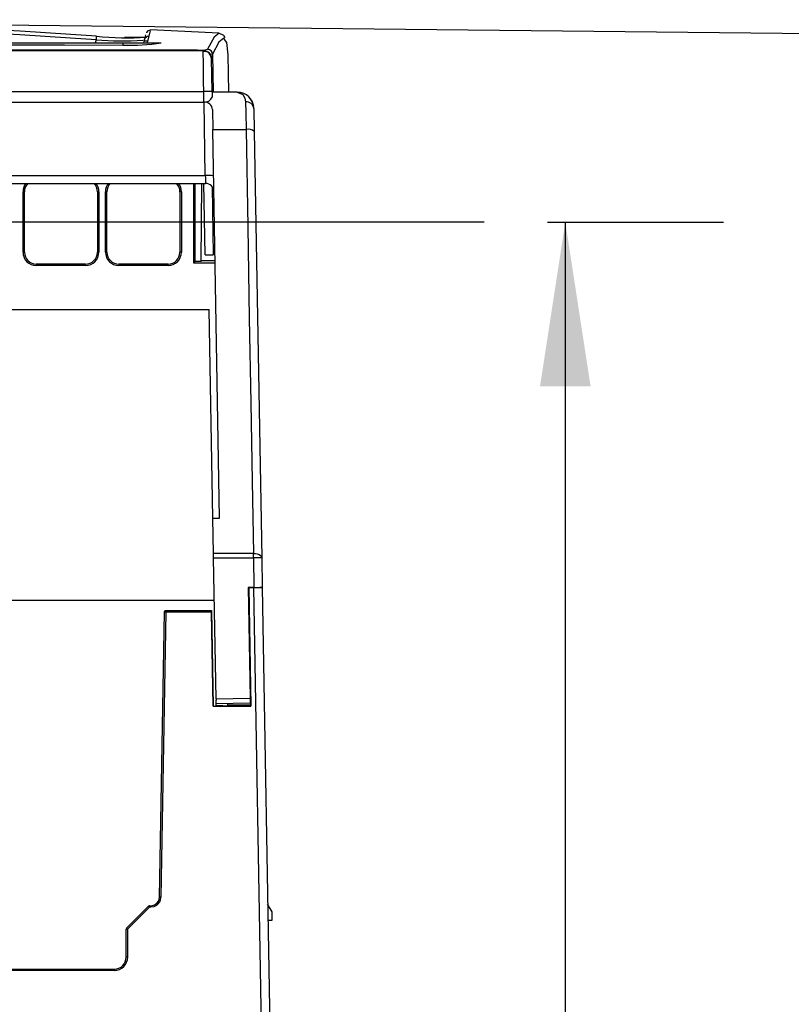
# Model space of a CAD drawing. Header units: millimetres. Extents: x 0 to 838, y 0 to 648.
# Tile 39 of 45: x 727 to 773, y 233 to 292. Entities that reach past the tile are written whole.
import ezdxf

# ---------------------------------------------------------------- set-up
doc = ezdxf.new("R2010")
doc.units = ezdxf.units.MM
doc.header["$LTSCALE"] = 3
doc.linetypes.add('CENTERX2', pattern=[20.32, 12.7, -2.54, 2.54, -2.54])
doc.layers.add('CENTER', color=40, linetype='CENTERX2')
doc.layers.add('DIMENSIONS', color=140, linetype='Continuous', lineweight=25)
doc.styles.add('SLDTEXTSTYLE0', font='TXT', dxfattribs={"width": 0.7})
doc.dimstyles.new('SLDDIMSTYLE0', dxfattribs={"dimtxt": 6.474023, "dimasz": 9.906, "dimexe": 0, "dimexo": 0.0625, "dimgap": 1.618506, "dimtad": 0, "dimtih": 1, "dimtoh": 1, "dimrnd": 1e-09, "dimzin": 12, "dimdsep": 46, "dimtxsty": 'SLDTEXTSTYLE0', "dimsah": 1, "dimcen": 0.09, "dimadec": 0, "dimazin": 3, "dimtfac": 1, "dimtofl": 0, "dimtmove": 0, "dimatfit": 3, "dimfxl": 0, "dimfrac": 2, "dimtolj": 1, "dimtzin": 12, "dimarcsym": 0})

# ---------------------------------------------------------------- blocks, each defined once
blk = doc.blocks.new('_D_15')
at = {"layer": 'DIMENSIONS'}
for p, q in [((702.757, 292.294), (801.118, 291.226)), ((791.594, 291.329), (790.864, 224.128)), ((781.117, 212.39), (778.943, 212.39)), ((778.943, 212.39), (778.943, 202.1)), ((800.355, 212.39), (802.529, 212.39)), ((802.529, 212.39), (802.529, 202.1)), ((778.943, 202.1), (781.117, 202.1)), ((802.529, 202.1), (800.355, 202.1)), ((789.879, 133.45), (790.609, 200.651)), ((744.456, 133.944), (799.403, 133.347))]:
    blk.add_line(p, q, dxfattribs=at)
for points in [[(791.594, 291.329), (789.962, 281.44), (793.01, 281.407)], [(789.879, 133.45), (791.51, 143.339), (788.462, 143.372)]]:
    blk.add_solid(points, dxfattribs=at)
at = {"layer": 'DIMENSIONS', "char_height": 6.35, "attachment_point": 1, "style": 'SLDTEXTSTYLE0'}
for s, insert in [('157.9', (778.424, 222.025)), ('6.22', (781.117, 210.286))]:
    blk.add_mtext(s, dxfattribs=dict(at, insert=insert))
blk = doc.blocks.new('_D_16')
at = {"layer": 'DIMENSIONS'}
for p, q in [((758.701, 280.161), (769.3, 280.161)), ((759.775, 280.161), (759.775, 218.812)), ((750.156, 207.073), (747.982, 207.073)), ((747.982, 207.073), (747.982, 196.784)), ((769.394, 207.073), (771.568, 207.073)), ((771.568, 207.073), (771.568, 196.784)), ((747.982, 196.784), (750.156, 196.784)), ((771.568, 196.784), (769.394, 196.784)), ((759.775, 133.985), (759.775, 195.335)), ((744.457, 133.985), (769.3, 133.985))]:
    blk.add_line(p, q, dxfattribs=at)
for points in [[(759.775, 280.161), (758.251, 270.255), (761.299, 270.255)], [(759.775, 133.985), (761.299, 143.891), (758.251, 143.891)]]:
    blk.add_solid(points, dxfattribs=at)
at = {"layer": 'DIMENSIONS', "char_height": 6.35, "attachment_point": 1, "style": 'SLDTEXTSTYLE0'}
for s, insert in [('146.2', (747.463, 216.708)), ('5.75', (750.156, 204.969))]:
    blk.add_mtext(s, dxfattribs=dict(at, insert=insert))

msp = doc.modelspace()

# ---------------------------------------------------------------- linework, layer by layer
for p, q in [((734.478, 291.439), (734.351, 290.963)), ((680.921, 290.963), (733.122, 290.963)), ((731.502, 291.145), (731.453, 290.963)), ((733.122, 290.963), (733.122, 290.823)), ((733.122, 290.963), (735.432, 290.963)), ((734.612, 291.054), (734.387, 291.069)), ((737.956, 290.485), (676.086, 290.485)), ((737.986, 290.485), (737.956, 290.485)), ((738.519, 290.276), (738.557, 287.985)), ((739.456, 290.238), (739.456, 290.241)), ((739.495, 287.985), (739.456, 290.238)), ((738.49, 288.029), (738.456, 289.994)), ((676.052, 288.029), (737.99, 288.029)), ((738.002, 287.383), (737.99, 288.029)), ((738.49, 288.029), (738.496, 287.69)), ((740.013, 287.985), (738.491, 287.985)), ((676.041, 287.383), (738.002, 287.383)), ((738.084, 282.959), (738.007, 287.383)), ((740.973, 287.216), (740.988, 287.136)), ((738.514, 286.935), (738.535, 285.741)), ((741.013, 287.003), (741.037, 285.624)), ((738.944, 262.323), (738.535, 285.741)), ((738.535, 285.741), (740.537, 285.741)), ((741.037, 285.624), (741.485, 259.932)), ((675.942, 282.485), (738.1, 282.485)), ((675.958, 282.959), (738.084, 282.959)), ((737.396, 277.69), (737.396, 282.485)), ((737.482, 277.777), (737.482, 282.485)), ((737.844, 277.777), (737.885, 282.485)), ((738.067, 278.185), (737.992, 282.485)), ((727.101, 278.337), (727.101, 281.99)), ((727.187, 278.337), (727.187, 281.99)), ((731.585, 281.99), (731.585, 278.337)), ((731.671, 281.99), (731.671, 278.337)), ((732.071, 278.337), (732.071, 281.99)), ((732.157, 278.337), (732.157, 281.99)), ((736.555, 281.99), (736.555, 278.337)), ((736.641, 281.99), (736.641, 278.337)), ((738.495, 282.292), (738.566, 278.194)), ((738.675, 277.69), (737.396, 277.69)), ((737.844, 277.777), (737.482, 277.777)), ((738.673, 277.83), (737.844, 277.83)), ((738.067, 278.185), (738.566, 278.194)), ((738.667, 278.196), (738.566, 278.194)), ((730.871, 277.624), (727.901, 277.624)), ((727.901, 277.624), (727.901, 277.537)), ((730.871, 277.537), (727.901, 277.537)), ((730.871, 277.537), (730.871, 277.624)), ((735.841, 277.624), (732.871, 277.624)), ((732.871, 277.624), (732.871, 277.537)), ((735.841, 277.537), (732.871, 277.537)), ((735.841, 277.537), (735.841, 277.624)), ((675.718, 274.895), (738.324, 274.895)), ((738.544, 262.323), (738.324, 274.895)), ((738.544, 262.323), (738.944, 262.323)), ((738.581, 260.192), (738.544, 262.323)), ((740.985, 260.192), (738.581, 260.192)), ((738.585, 259.932), (738.581, 260.192)), ((738.585, 259.932), (740.985, 259.932)), ((738.734, 251.431), (738.585, 259.932)), ((740.985, 259.932), (740.985, 260.192)), ((740.985, 259.932), (741.017, 258.145)), ((741.485, 259.932), (741.516, 258.158)), ((741.017, 258.145), (740.667, 258.138)), ((740.667, 258.138), (740.783, 251.467)), ((740.705, 258.139), (740.709, 258.131)), ((740.709, 258.131), (740.834, 250.98)), ((740.709, 258.131), (741.017, 258.131)), ((741.491, 230.985), (741.017, 258.131)), ((741.517, 258.136), (741.516, 258.158)), ((741.517, 258.136), (741.991, 230.985)), ((738.63, 257.35), (724.606, 257.35)), ((735.322, 239.47), (735.619, 256.646)), ((735.706, 256.644), (735.408, 239.469)), ((735.706, 256.756), (738.46, 256.756)), ((735.706, 256.755), (735.706, 256.756)), ((735.706, 256.644), (735.706, 256.755)), ((738.462, 256.644), (735.706, 256.644)), ((738.46, 256.756), (738.56, 250.981)), ((738.46, 256.756), (738.462, 256.644)), ((738.56, 250.98), (738.462, 256.644)), ((740.711, 256.484), (740.695, 256.516)), ((740.695, 256.484), (740.711, 256.484)), ((740.711, 256.484), (740.732, 255.285)), ((740.732, 255.285), (740.716, 255.285)), ((740.725, 255.285), (740.798, 251.049)), ((738.56, 250.981), (738.742, 250.981)), ((738.56, 250.981), (738.56, 250.98)), ((738.56, 250.98), (740.834, 250.98)), ((738.734, 251.431), (740.783, 251.467)), ((738.734, 251.431), (738.735, 251.345)), ((738.742, 250.981), (738.735, 251.345)), ((740.788, 251.162), (738.739, 251.126)), ((739.141, 251), (738.741, 251)), ((739.44, 251.049), (739.439, 251.138)), ((739.441, 251.002), (739.44, 251.049)), ((740.798, 251.049), (739.44, 251.049)), ((740.783, 251.467), (740.788, 251.162)), ((740.834, 250.98), (740.798, 251.049)), ((733.345, 237.616), (734.67, 238.94)), ((734.731, 238.879), (733.406, 237.555)), ((734.67, 238.94), (734.731, 238.879)), ((734.731, 238.966), (734.809, 238.966)), ((734.731, 238.966), (734.731, 238.879)), ((734.809, 238.879), (734.731, 238.879)), ((734.809, 238.966), (734.809, 238.879)), ((742.112, 238.6), (741.837, 239.052)), ((742.121, 238.085), (742.112, 238.6)), ((741.854, 238.085), (742.121, 238.085)), ((733.32, 235.86), (733.32, 237.555)), ((733.345, 237.616), (733.406, 237.555)), ((733.406, 237.555), (733.406, 235.86)), ((681.405, 235.146), (732.607, 235.146)), ((732.607, 235.06), (681.405, 235.06)), ((732.607, 235.146), (732.607, 235.06))]:
    msp.add_line(p, q)
at = {"flags": 128}
for points in [[(734.78, 291.728), (734.624, 291.677), (734.54, 291.579), (734.532, 291.56)], [(734.593, 290.984), (734.763, 291.602), (734.789, 291.685)], [(738.907, 291.532), (736.844, 291.635), (734.792, 291.735)], [(738.912, 291.531), (738.911, 291.532), (738.619, 291.302), (738.223, 290.57)], [(739.287, 291.254), (739.193, 291.4), (738.909, 291.532)], [(712.193, 290.868), (716.291, 290.862), (721.189, 290.854), (725.626, 290.845), (729.603, 290.834), (733.122, 290.823)], [(734.397, 291.283), (734.006, 291.271), (733.225, 291.28)], [(739.311, 291.074), (739.196, 291.238), (738.908, 291.006), (738.519, 290.276)], [(739.456, 290.238), (739.378, 290.98), (739.311, 291.074)], [(737.624, 290.516), (725.426, 290.521), (713.17, 290.524), (712.193, 290.524)], [(737.99, 288.029), (737.982, 288.618), (737.976, 289.106), (737.966, 289.768), (737.959, 290.309), (737.956, 290.485)], [(738.519, 290.276), (738.445, 290.256), (738.396, 290.252)], [(740.013, 287.985), (740.337, 287.842), (740.467, 287.635), (740.513, 287.396)], [(740.513, 287.396), (740.523, 286.735), (740.537, 285.741)], [(740.537, 285.741), (740.64, 279.868), (740.736, 274.373), (740.826, 269.264), (740.909, 264.538), (740.985, 260.192)], [(740.985, 260.192), (741.115, 260.184), (741.216, 260.164), (741.337, 260.118), (741.411, 260.069), (741.449, 260.03), (741.485, 259.932)], [(735.619, 256.646), (735.627, 256.688), (735.648, 256.726), (735.67, 256.744), (735.697, 256.754), (735.706, 256.755)], [(735.14, 238.979), (734.982, 238.904), (734.809, 238.879)]]:
    msp.add_lwpolyline(points, dxfattribs=at)
for centre, radius, start, end in [((702.281, -141.042), 433.396, 86.13132, 92.63138), ((702.281, -141.097), 433.229, 86.13252, 92.63053), ((733.766, 291.048), 2.266, 171.9161, 177.52997), ((733.353, 307.465), 16.202, 263.51293, 274.20251), ((734.683, 291.043), 0.3, 85.8976, 164.96337), ((733.134, 309.447), 18.374, 264.90432, 273.73498), ((733.57, 302.551), 11.737, 267.8088, 279.12365), ((737.77, 292.241), 1.732, 265.14526, 285.16074), ((737.565, 290.468), 0.0762, 13.20977, 38.9218), ((737.956, 289.985), 0.5, 56.62029, 90), ((738.028, 290.026), 0.418, 20.95555, 99.79941), ((737.986, 289.985), 0.5, 1, 90), ((738.218, 290.269), 0.301, 1.35351, 88.96646), ((737.956, 289.985), 0.5, 1, 41.07862), ((738.24, 280.865), 7.168, 88.00162, 91.99838), ((740.013, 286.985), 1, 1, 90), ((738.048, 287.861), 0.48, 265.0511, 339.13814), ((738.052, 286.923), 0.462, 1.46182, 95.67405), ((740.56, 286.941), 0.457, 7.79353, 95.8606), ((740.175, 287.104), 0.801, 21.58157, 52.66421), ((740.663, 285.156), 0.599, 51.41316, 102.17199), ((727.823, 282.012), 0.722, 139.04304, 181.69293), ((727.798, 282.021), 0.612, 130.61505, 182.87717), ((730.938, 282.005), 0.647, 358.70947, 47.9195), ((730.949, 282.012), 0.723, 358.30868, 40.93985), ((732.793, 282.012), 0.722, 139.04304, 181.69293), ((732.768, 282.021), 0.612, 130.61505, 182.87717), ((735.908, 282.005), 0.647, 358.70947, 47.9195), ((735.919, 282.012), 0.723, 358.30868, 40.93985), ((738.25, 280.556), 2.409, 82.04161, 93.96204), ((840.656, 286.303), 102.627, 181.86704, 182.13174), ((738.1, 281.985), 0.5, 1, 90), ((727.102, 265.448), 16.542, 89.70339, 90.00252), ((731.67, 265.448), 16.542, 89.99748, 90.29661), ((732.072, 265.448), 16.542, 89.70339, 90.00252), ((736.64, 265.448), 16.542, 89.99748, 90.29661), ((727.901, 278.337), 0.8, 180, 270), ((727.102, 261.795), 16.542, 89.70339, 90.00252), ((727.903, 278.339), 0.715, 180.14562, 269.85333), ((730.871, 278.337), 0.8, 270, 0), ((730.869, 278.339), 0.715, 270.1467, 359.85436), ((731.67, 261.795), 16.542, 89.99748, 90.29661), ((732.871, 278.337), 0.8, 180, 270), ((732.072, 261.795), 16.542, 89.70339, 90.00252), ((732.873, 278.339), 0.715, 180.14562, 269.85333), ((735.841, 278.337), 0.8, 270, 0), ((735.839, 278.339), 0.715, 270.1467, 359.85436), ((736.64, 261.795), 16.542, 89.99748, 90.29661), ((741.235, 252.768), 7.168, 88.00162, 91.99838), ((741.134, 273.302), 15.171, 269.55618, 271.44413), ((735.419, 240.105), 16.542, 89.00646, 89.30558), ((734.805, 239.481), 0.517, 303.67592, 358.8028), ((734.811, 239.478), 0.598, 303.37417, 359.10285), ((735.122, 222.929), 16.542, 89.00646, 89.30558), ((734.731, 238.879), 0.0864, 89.99925, 134.99676), ((734.808, 239.481), 0.516, 270.07271, 303.38508), ((710.284, 222.548), 29.796, 33.46788, 33.63358), ((733.406, 237.555), 0.0863, 134.99676, 179.99925), ((733.406, 221.013), 16.542, 89.99748, 90.29661), ((732.607, 235.86), 0.8, 270.00216, 0.00657), ((732.605, 235.862), 0.715, 270.15221, 359.85863), ((733.406, 219.318), 16.542, 89.99748, 90.29661)]:
    msp.add_arc(centre, radius, start, end)
for centre, major_axis, ratio, start_param, end_param in [((738.126, 280.225), (-0.125, 7.158), 0.069842, 6.272424, 6.281962), ((737.396, 277.685), (0.3, 0.3), 0.008727, 1.270058, 1.56207), ((741.016, 258.149), (0.5, 0.009), 0.008731, 4.712694, 6.283185), ((739.141, 251.002), (0.3, 0), 0.008728, 4.712846, 6.283338)]:
    msp.add_ellipse(centre, major_axis=major_axis, ratio=ratio, start_param=start_param, end_param=end_param)
at = {"layer": 'CENTER'}
msp.add_line((754.891, 280.161), (713.821, 280.161), dxfattribs=at)

# ---------------------------------------------------------------- dimensions: what is measured, and where the dimension line sits
at = {"layer": 'DIMENSIONS'}
for base, p1, p2, angle, picture, middle in [((791.594, 291.329), (740.647, 133.985), (698.947, 292.336), 89.37756, '_D_15', (790.736, 212.39)), ((759.775, 133.985), (754.891, 280.161), (740.647, 133.985), 90, '_D_16', (759.775, 207.073))]:
    dim = msp.add_linear_dim(base=base, p1=p1, p2=p2, angle=angle, dimstyle='SLDDIMSTYLE0', dxfattribs=at)
    dim.commit()
    dim.dimension.update_dxf_attribs({"geometry": picture, "text_midpoint": middle, "dimtype": 160})

doc.saveas('drawing.dxf')
